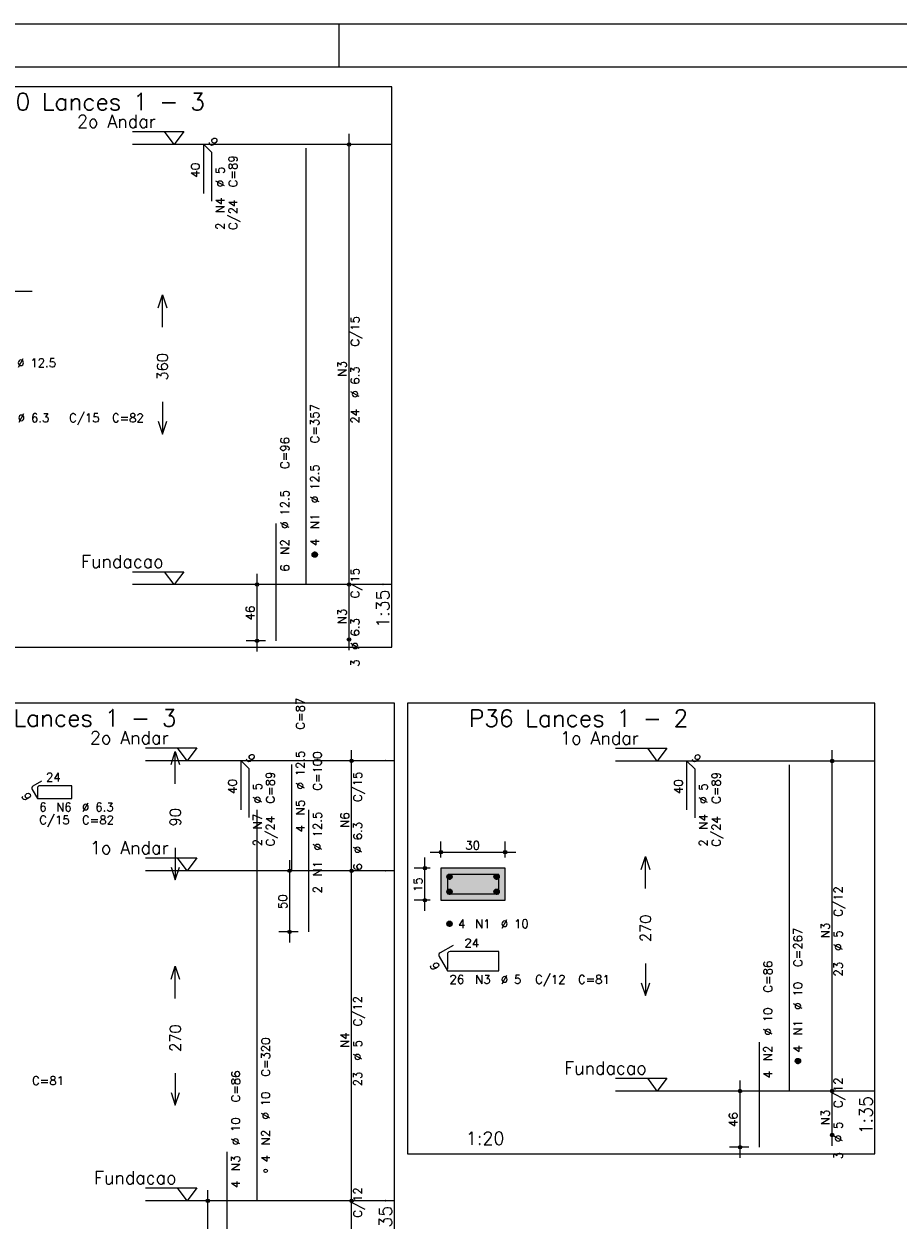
# Model space of a CAD drawing. Extents: x 0 to 119, y 0 to 84.
# Tile 18 of 20: x 75 to 95, y 56 to 84. Entities that reach past the tile are written whole.
import ezdxf

# ---------------------------------------------------------------- set-up
doc = ezdxf.new("R2010")
doc.units = 0
doc.linetypes.add('ESTILO_TQS_0002', pattern=[0.4, 0.1, -0.3])
for name, color, linetype in [('1', 1, 'CONTINUOUS'), ('2', 2, 'CONTINUOUS'), ('3', 3, 'CONTINUOUS'), ('4', 4, 'CONTINUOUS'), ('6', 6, 'CONTINUOUS'), ('7', 7, 'CONTINUOUS'), ('8', 8, 'CONTINUOUS')]:
    doc.layers.add(name, color=color, linetype=linetype)
doc.styles.get("Standard").update_dxf_attribs({"font": 'ROMANS.SHX'})

msp = doc.modelspace()

# ---------------------------------------------------------------- linework, layer by layer
at = {"layer": '1', "linetype": 'CONTINUOUS'}
for p, q in [((0, 84.099998), (118.900002, 84.099998)), ((81.900002, 83.099998), (81.900002, 84.099998))]:
    msp.add_line(p, q, dxfattribs=at)
for points in [[(72.19119, 69.531594), (83.12869, 69.531594), (83.12869, 82.631594), (72.19119, 82.631594), (72.19119, 69.531594)], [(77.06869, 81.581594), (78.26869, 81.581594), (78.04369, 81.281594), (77.81869, 81.581594)], [(83.12869, 81.281594), (77.06869, 81.281594)], [(77.06869, 71.29588), (78.26869, 71.29588), (78.04369, 70.99588), (77.81869, 71.29588)], [(83.12869, 70.99588), (77.06869, 70.99588)], [(70.805, 55.125988), (83.19, 55.125988), (83.19, 68.225988), (70.805, 68.225988), (70.805, 55.125988)], [(83.49101, 57.691844), (94.41601, 57.691844), (94.41601, 68.220416), (83.49101, 68.220416), (83.49101, 57.691844)], [(77.37, 67.175988), (78.57, 67.175988), (78.345, 66.875988), (78.12, 67.175988)], [(88.35601, 67.170416), (89.55601, 67.170416), (89.33101, 66.870416), (89.10601, 67.170416)], [(83.19, 66.875988), (77.37, 66.875988)], [(94.41601, 66.870416), (88.35601, 66.870416)], [(77.37, 64.604559), (78.57, 64.604559), (78.345, 64.304559), (78.12, 64.604559)], [(83.19, 64.304559), (77.37, 64.304559)], [(88.35601, 59.45613), (89.55601, 59.45613), (89.33101, 59.15613), (89.10601, 59.45613)], [(94.41601, 59.15613), (88.35601, 59.15613)], [(77.37, 56.890273), (78.57, 56.890273), (78.345, 56.590273), (78.12, 56.890273)], [(83.19, 56.590273), (77.37, 56.590273)]]:
    msp.add_lwpolyline(points, dxfattribs=at)
at = {"layer": '1', "linetype": 'ESTILO_TQS_0002'}
msp.add_lwpolyline([(84.27601, 63.615773), (85.77601, 63.615773), (85.77601, 64.365773), (84.27601, 64.365773), (84.27601, 63.615773)], dxfattribs=at)
at = {"layer": '2', "linetype": 'CONTINUOUS'}
for p, q in [((82.12869, 70.74588), (82.12869, 81.531594)), ((82.12869, 81.281594), (82.12869, 81.281594)), ((72.72619, 77.853737), (74.72619, 77.853737)), ((79.97869, 69.431594), (79.97869, 71.24588)), ((82.12869, 69.460166), (82.12869, 71.24588)), ((80.17869, 70.99588), (79.72869, 70.99588)), ((80.42869, 70.99588), (80.42869, 70.99588)), ((82.12869, 70.99588), (82.12869, 70.99588)), ((82.12869, 70.99588), (82.12869, 70.99588)), ((80.17869, 69.681594), (79.72869, 69.681594)), ((80.42869, 69.681594), (80.42869, 69.681594)), ((82.12869, 69.710166), (82.12869, 69.710166)), ((82.19, 64.054559), (82.19, 67.125988)), ((93.41601, 58.90613), (93.41601, 67.120416)), ((82.19, 66.875988), (82.19, 66.875988)), ((93.41601, 66.870416), (93.41601, 66.870416)), ((84.27601, 64.615773), (84.27601, 64.990773)), ((85.77601, 64.615773), (85.77601, 64.990773)), ((83.90101, 63.365773), (83.90101, 64.615773)), ((84.02601, 64.740773), (86.02601, 64.740773)), ((80.74, 64.554559), (80.74, 62.625988)), ((82.19, 56.340273), (82.19, 64.554559)), ((84.02601, 64.365773), (83.65101, 64.365773)), ((84.27601, 64.365773), (84.27601, 64.365773)), ((84.27601, 64.365773), (84.27601, 64.365773)), ((85.77601, 64.365773), (85.77601, 64.365773)), ((80.94, 64.304559), (80.49, 64.304559)), ((81.19, 64.304559), (81.19, 64.304559)), ((82.19, 64.304559), (82.19, 64.304559)), ((82.19, 64.304559), (82.19, 64.304559)), ((84.02601, 63.615773), (83.65101, 63.615773)), ((84.27601, 63.615773), (84.27601, 63.615773)), ((80.94, 62.875988), (80.49, 62.875988)), ((81.19, 62.875988), (81.19, 62.875988)), ((91.26601, 57.591844), (91.26601, 59.40613)), ((93.41601, 57.877559), (93.41601, 59.40613)), ((91.46601, 59.15613), (91.01601, 59.15613)), ((91.71601, 59.15613), (91.71601, 59.15613)), ((93.41601, 59.15613), (93.41601, 59.15613)), ((93.41601, 59.15613), (93.41601, 59.15613)), ((93.41601, 58.127559), (93.41601, 58.127559)), ((91.46601, 57.841844), (91.01601, 57.841844)), ((91.71601, 57.841844), (91.71601, 57.841844)), ((78.83, 55.025988), (78.83, 56.840273)), ((82.19, 55.311702), (82.19, 56.840273)), ((79.03, 56.590273), (78.58, 56.590273)), ((79.28, 56.590273), (79.28, 56.590273)), ((82.19, 56.590273), (82.19, 56.590273)), ((82.19, 56.590273), (82.19, 56.590273))]:
    msp.add_line(p, q, dxfattribs=at)
for points in [[(77.66869, 77.463737), (77.76869, 77.763737), (77.86869, 77.463737)], [(77.76869, 77.013737), (77.76869, 77.763737)], [(77.76869, 75.263737), (77.76869, 74.513737)], [(77.66869, 74.813737), (77.76869, 74.513737), (77.86869, 74.813737)], [(77.97, 66.790273), (78.07, 67.090273), (78.17, 66.790273)], [(78.07, 66.340273), (78.07, 67.090273)], [(78.07, 64.840273), (78.07, 64.090273)], [(88.95601, 64.338273), (89.05601, 64.638273), (89.15601, 64.338273)], [(89.05601, 63.888273), (89.05601, 64.638273)], [(77.97, 64.390273), (78.07, 64.090273), (78.17, 64.390273)], [(84.27601, 63.615773), (85.77601, 63.615773), (85.77601, 64.365773), (84.27601, 64.365773), (84.27601, 63.615773)], [(77.97, 61.772416), (78.07, 62.072416), (78.17, 61.772416)], [(78.07, 61.322416), (78.07, 62.072416)], [(89.05601, 62.138273), (89.05601, 61.388273)], [(88.95601, 61.688273), (89.05601, 61.388273), (89.15601, 61.688273)], [(78.07, 59.572416), (78.07, 58.822416)], [(77.97, 59.122416), (78.07, 58.822416), (78.17, 59.122416)]]:
    msp.add_lwpolyline(points, dxfattribs=at)
for centre, radius in [((82.12869, 81.281594), 0.041625), ((82.12869, 81.281594), 0.02075), ((79.97869, 70.99588), 0.04), ((82.12869, 70.99588), 0.041625), ((82.12869, 70.99588), 0.041625), ((79.97869, 70.99588), 0.02), ((82.12869, 70.99588), 0.02075), ((82.12869, 70.99588), 0.02075), ((79.97869, 69.681594), 0.04), ((79.97869, 69.681594), 0.02), ((82.12869, 69.710166), 0.041625), ((82.12869, 69.710166), 0.02075), ((82.19, 66.875988), 0.041625), ((82.19, 66.875988), 0.02075), ((93.41601, 66.870416), 0.041625), ((93.41601, 66.870416), 0.02075), ((84.27601, 64.740773), 0.04), ((84.27601, 64.740773), 0.02), ((85.77601, 64.740773), 0.04), ((85.77601, 64.740773), 0.02), ((80.74, 64.304559), 0.04), ((80.74, 64.304559), 0.02), ((82.19, 64.304559), 0.041625), ((82.19, 64.304559), 0.041625), ((82.19, 64.304559), 0.02075), ((82.19, 64.304559), 0.02075), ((83.90101, 64.365773), 0.04), ((83.90101, 64.365773), 0.02), ((83.90101, 63.615773), 0.04), ((83.90101, 63.615773), 0.02), ((80.74, 62.875988), 0.04), ((80.74, 62.875988), 0.02), ((91.26601, 59.15613), 0.04), ((91.26601, 59.15613), 0.02), ((93.41601, 59.15613), 0.041625), ((93.41601, 59.15613), 0.041625), ((93.41601, 59.15613), 0.02075), ((93.41601, 59.15613), 0.02075), ((93.41601, 58.127559), 0.041625), ((91.26601, 57.841844), 0.04), ((93.41601, 58.127559), 0.02075), ((91.26601, 57.841844), 0.02), ((78.83, 56.590273), 0.04), ((78.83, 56.590273), 0.02), ((82.19, 56.590273), 0.041625), ((82.19, 56.590273), 0.041625), ((82.19, 56.590273), 0.02075), ((82.19, 56.590273), 0.02075)]:
    msp.add_circle(centre, radius, dxfattribs=at)
for points in [[(84.27601, 63.615773), (85.77601, 63.615773), (85.77601, 64.365773)], [(84.27601, 63.615773), (85.77601, 64.365773), (84.27601, 64.365773)], [(84.27601, 63.615773), (84.27601, 64.365773), (84.27601, 63.615773)]]:
    msp.add_solid(points, dxfattribs=at)
at = {"layer": '3', "linetype": 'CONTINUOUS'}
for p, q in [((81.266846, 71.687069), (81.3375, 71.757723)), ((81.266855, 71.704755), (81.319871, 71.757772)), ((81.270521, 71.673067), (81.351528, 71.754073)), ((81.276572, 71.661439), (81.363161, 71.748029)), ((81.284518, 71.651708), (81.372898, 71.740088)), ((81.294252, 71.643764), (81.380849, 71.730362)), ((81.305888, 71.637723), (81.386848, 71.718683)), ((81.319863, 71.63402), (81.390583, 71.70474)), ((81.337568, 71.634047), (81.390587, 71.687067)), ((84.414166, 64.156962), (84.48482, 64.227616)), ((84.414175, 64.174648), (84.467191, 64.227664)), ((84.417841, 64.142959), (84.498848, 64.223966)), ((84.423892, 64.131332), (84.510481, 64.217922)), ((84.431838, 64.121601), (84.520218, 64.209981)), ((84.441572, 64.113657), (84.528169, 64.200255)), ((84.453208, 64.107616), (84.534168, 64.188576)), ((84.467183, 64.103912), (84.537903, 64.174633)), ((84.484888, 64.10394), (84.537907, 64.15696)), ((85.514166, 64.156962), (85.58482, 64.227616)), ((85.514175, 64.174648), (85.567191, 64.227664)), ((85.517841, 64.142959), (85.598848, 64.223966)), ((85.523892, 64.131332), (85.610481, 64.217922)), ((85.531838, 64.121601), (85.620218, 64.209981)), ((85.541572, 64.113657), (85.628169, 64.200255)), ((85.553208, 64.107616), (85.634168, 64.188576)), ((85.567183, 64.103912), (85.637903, 64.174633)), ((85.584888, 64.10394), (85.637907, 64.15696)), ((84.414166, 63.806962), (84.48482, 63.877616)), ((84.414175, 63.824648), (84.467191, 63.877664)), ((84.417841, 63.792959), (84.498848, 63.873966)), ((84.423892, 63.781332), (84.510481, 63.867922)), ((84.431838, 63.771601), (84.520218, 63.859981)), ((84.441572, 63.763657), (84.528169, 63.850255)), ((84.453208, 63.757616), (84.534168, 63.838576)), ((84.467183, 63.753912), (84.537903, 63.824633)), ((84.484888, 63.75394), (84.537907, 63.80696)), ((85.514166, 63.806962), (85.58482, 63.877616)), ((85.514175, 63.824648), (85.567191, 63.877664)), ((85.517841, 63.792959), (85.598848, 63.873966)), ((85.523892, 63.781332), (85.610481, 63.867922)), ((85.531838, 63.771601), (85.620218, 63.859981)), ((85.541572, 63.763657), (85.628169, 63.850255)), ((85.553208, 63.757616), (85.634168, 63.838576)), ((85.567183, 63.753912), (85.637903, 63.824633)), ((85.584888, 63.75394), (85.637907, 63.80696)), ((84.414166, 63.056962), (84.48482, 63.127616)), ((84.414175, 63.074648), (84.467191, 63.127664)), ((84.417841, 63.042959), (84.498848, 63.123966)), ((84.423892, 63.031332), (84.510481, 63.117922)), ((84.431838, 63.021601), (84.520218, 63.109981)), ((84.441572, 63.013657), (84.528169, 63.100255)), ((84.453208, 63.007616), (84.534168, 63.088576)), ((84.467183, 63.003912), (84.537903, 63.074633)), ((84.484888, 63.00394), (84.537907, 63.05696)), ((92.554166, 59.847319), (92.62482, 59.917973)), ((92.554175, 59.865005), (92.607191, 59.918022)), ((92.557841, 59.833317), (92.638848, 59.914323)), ((92.563892, 59.821689), (92.650481, 59.908279)), ((92.571838, 59.811958), (92.660218, 59.900338)), ((92.581572, 59.804014), (92.668169, 59.890612)), ((92.593208, 59.797973), (92.674168, 59.878933)), ((92.607183, 59.79427), (92.677903, 59.86499)), ((92.624888, 59.794297), (92.677907, 59.847317))]:
    msp.add_line(p, q, dxfattribs=at)
for centre, radius in [((81.32869, 71.69588), 0.0625), ((84.47601, 64.165773), 0.0625), ((85.57601, 64.165773), 0.0625), ((84.47601, 63.815773), 0.0625), ((85.57601, 63.815773), 0.0625), ((84.47601, 63.065773), 0.0625), ((92.61601, 59.85613), 0.0625), ((80.18, 57.290273), 0.041667)]:
    msp.add_circle(centre, radius, dxfattribs=at)
at = {"layer": '4', "linetype": 'CONTINUOUS'}
for p, q in [((84.42601, 64.153273), (84.42601, 63.765773)), ((84.42601, 64.153273), (84.42601, 63.803273)), ((84.83851, 64.215773), (84.48851, 64.215773)), ((85.62601, 64.215773), (84.48851, 64.215773)), ((85.62601, 63.765773), (85.62601, 64.215773)), ((84.42601, 63.765773), (85.62601, 63.765773))]:
    msp.add_line(p, q, dxfattribs=at)
msp.add_arc((84.48851, 64.153273), 0.0625, 90, 180, dxfattribs=at)
msp.add_arc((84.48851, 64.153273), 0.0625, 90, 180, dxfattribs=at)
at = {"layer": '6', "linetype": 'CONTINUOUS'}
for p, q in [((78.736864, 80.138737), (78.736864, 81.281594)), ((78.736864, 81.281594), (78.918692, 81.099767)), ((78.918692, 81.099767), (78.918692, 79.95691)), ((81.12869, 70.99588), (81.12869, 81.19588)), ((80.42869, 69.681594), (80.42869, 72.424451)), ((79.608174, 65.73313), (79.608174, 66.875988)), ((79.608174, 66.875988), (79.790002, 66.69416)), ((90.024184, 65.727559), (90.024184, 66.870416)), ((90.024184, 66.870416), (90.206012, 66.688588)), ((79.790002, 66.69416), (79.790002, 65.551303)), ((80.79, 64.304559), (80.79, 66.790273)), ((90.206012, 66.688588), (90.206012, 65.545731)), ((92.41601, 59.15613), (92.41601, 66.784701)), ((74.945539, 66.39562), (74.743466, 66.278953)), ((75.6485, 66.29294), (74.900667, 66.29294)), ((75.6485, 65.992607), (75.6485, 66.29294)), ((74.72425, 66.207237), (74.848167, 65.992607)), ((74.848167, 66.24044), (74.848167, 66.007107)), ((74.848167, 65.992607), (75.6485, 65.992607)), ((79.98, 56.590273), (79.98, 65.73313)), ((81.19, 62.875988), (81.19, 65.73313)), ((84.558245, 62.561734), (84.255137, 62.386734)), ((84.42601, 62.353273), (84.42601, 62.003273)), ((85.62601, 62.415773), (84.48851, 62.415773)), ((85.62601, 61.965773), (85.62601, 62.415773)), ((84.23226, 62.301358), (84.42601, 61.965773)), ((84.42601, 61.965773), (85.62601, 61.965773)), ((91.71601, 57.841844), (91.71601, 60.298987)), ((79.28, 55.275988), (79.28, 57.73313))]:
    msp.add_line(p, q, dxfattribs=at)
for centre, radius, start, end in [((74.769716, 66.233487), 0.0525, 120, 210), ((74.900667, 66.24044), 0.0525, 90, 180), ((84.286387, 62.332608), 0.0625, 120, 210), ((84.48851, 62.353273), 0.0625, 90, 180)]:
    msp.add_arc(centre, radius, start, end, dxfattribs=at)
at = {"layer": '8', "linetype": 'CONTINUOUS'}
msp.add_line((2.5, 83.099998), (117.900002, 83.099998), dxfattribs=at)

# ---------------------------------------------------------------- texts
at = {"layer": '1', "linetype": 'CONTINUOUS'}
for s, p in [(' 2o Andar', (75.56869, 81.671594)), ('Fundacao', (75.86869, 71.38588)), (' 2o Andar', (75.87, 67.265988)), (' 1o Andar', (86.85601, 67.260416)), (' 1o Andar', (75.87, 64.694559)), ('Fundacao', (87.15601, 59.54613)), ('Fundacao', (76.17, 56.980273))]:
    msp.add_text(s, height=0.3, dxfattribs=at).set_placement(p)
at = {"layer": '2', "linetype": 'CONTINUOUS'}
for s, height, rotation, p in [('9', 0.2, 315, (78.827778, 81.332102)), ('C=89', 0.2, 90, (79.51869, 80.281594)), ('40', 0.2, 90, (78.636864, 80.510166)), ('%%c 5', 0.2, 90, (79.21869, 80.281594)), ('N4', 0.2, 90, (79.21869, 79.681594)), ('C/24', 0.2, 90, (79.51869, 79.281594)), ('2', 0.2, 90, (79.21869, 79.281594)), ('C/15', 0.2, 90, (82.36869, 76.558737)), ('360', 0.25, 90, (77.89369, 75.763737)), ('N3', 0.2, 90, (82.06869, 75.858737)), ('%%c 6.3', 0.2, 90, (82.36869, 75.358737)), ('C=357', 0.2, 90, (81.42869, 74.29588)), ('24', 0.2, 90, (82.36869, 74.758737)), ('C=96', 0.2, 90, (80.72869, 73.69588)), ('%%c 12.5', 0.2, 90, (81.42869, 72.89588)), ('%%c 12.5', 0.2, 90, (80.72869, 72.29588)), ('N1', 0.2, 90, (81.42869, 72.29588)), ('N2', 0.2, 90, (80.72869, 71.69588)), ('4', 0.2, 90, (81.42869, 71.89588)), ('6', 0.2, 90, (80.72869, 71.29588)), ('C/15', 0.2, 90, (82.36869, 70.673023)), ('1:35', 0.3, 90, (83.06869, 69.981594)), ('46', 0.2, 90, (79.91869, 70.158737)), ('N3', 0.2, 90, (82.06869, 70.073023)), ('%%c 6.3', 0.2, 90, (82.36869, 69.473023)), ('3', 0.2, 90, (82.36869, 69.073023)), ('C=87', 0.2, 90, (81.09, 67.604559)), ('9', 0.2, 315, (79.699088, 66.926495)), ('%%c 12.5', 0.2, 90, (81.09, 66.204559)), ('C=100', 0.2, 90, (81.49, 66.175988)), ('9', 0.2, 315, (90.115098, 66.920923)), ('40', 0.2, 90, (79.508174, 66.104559)), ('%%c 5', 0.2, 90, (80.09, 65.875988)), ('C=89', 0.2, 90, (80.39, 65.875988)), ('C/15', 0.2, 90, (82.43, 65.910273)), ('40', 0.2, 90, (89.924184, 66.098987)), ('%%c 5', 0.2, 90, (90.50601, 65.870416)), ('C=89', 0.2, 90, (90.80601, 65.870416)), ('9', 0.2, 300, (74.463276, 66.059257)), ('N5', 0.2, 90, (81.09, 65.604559)), ('90', 0.25, 90, (78.195, 65.340273)), ('N7', 0.2, 90, (80.09, 65.275988)), ('C/24', 0.2, 90, (80.39, 64.875988)), ('%%c 12.5', 0.2, 90, (81.49, 64.775988)), ('N6', 0.2, 90, (82.13, 65.310273)), ('N4', 0.2, 90, (90.50601, 65.270416)), ('C/24', 0.2, 90, (90.80601, 64.870416)), ('4', 0.2, 90, (81.09, 65.204559)), ('%%c 6.3', 0.2, 90, (82.43, 64.710273)), ('2', 0.2, 90, (80.09, 64.875988)), ('2', 0.2, 90, (90.50601, 64.870416)), ('N1', 0.2, 90, (81.49, 64.175988)), ('6', 0.2, 90, (82.43, 64.310273)), ('15', 0.2, 90, (83.84101, 63.810773)), ('2', 0.2, 90, (81.49, 63.775988)), ('C/12', 0.2, 90, (93.65601, 63.233273)), ('50', 0.2, 90, (80.68, 63.410273)), ('270', 0.25, 90, (89.18101, 62.638273)), ('N3', 0.2, 90, (93.35601, 62.733273)), ('C=267', 0.2, 90, (92.71601, 62.05613)), ('%%c 5', 0.2, 90, (93.65601, 62.433273)), ('9', 0.2, 300, (84.003702, 62.097231)), ('C=86', 0.2, 90, (92.01601, 61.45613)), ('23', 0.2, 90, (93.65601, 61.833273)), ('%%c 10', 0.2, 90, (92.71601, 61.05613)), ('C/12', 0.2, 90, (82.43, 60.667416)), ('%%c 10', 0.2, 90, (92.01601, 60.45613)), ('N1', 0.2, 90, (92.71601, 60.45613)), ('270', 0.25, 90, (78.195, 60.072416)), ('N4', 0.2, 90, (82.13, 60.167416)), ('C=320', 0.2, 90, (80.28, 59.490273)), ('%%c 5', 0.2, 90, (82.43, 59.867416)), ('N2', 0.2, 90, (92.01601, 59.85613)), ('4', 0.2, 90, (92.71601, 60.05613)), ('23', 0.2, 90, (82.43, 59.267416)), ('4', 0.2, 90, (92.01601, 59.45613)), ('C=86', 0.2, 90, (79.58, 58.890273)), ('C/12', 0.2, 90, (93.65601, 58.761844)), ('%%c 10', 0.2, 90, (80.28, 58.490273)), ('1:35', 0.3, 90, (94.35601, 58.141844)), ('%%c 10', 0.2, 90, (79.58, 57.890273)), ('46', 0.2, 90, (91.20601, 58.318987)), ('N3', 0.2, 90, (93.35601, 58.361844)), ('N2', 0.2, 90, (80.28, 57.890273)), ('%%c 5', 0.2, 90, (93.65601, 57.961844)), ('N3', 0.2, 90, (79.58, 57.290273)), ('4', 0.2, 90, (80.28, 57.490273)), ('3', 0.2, 90, (93.65601, 57.561844)), ('4', 0.2, 90, (79.58, 56.890273)), ('C/12', 0.2, 90, (82.43, 56.195988)), ('1:35', 0.3, 90, (83.13, 55.575988))]:
    msp.add_text(s, height=height, rotation=rotation, dxfattribs=at).set_placement(p)
for s, height, p in [('1', 0.01, (82.91869, 81.281594)), ('%%c 12.5', 0.2, (74.37619, 76.078737)), ('%%c 6.3', 0.2, (74.38869, 74.791237)), ('C/15', 0.2, (75.58869, 74.791237)), ('C=82', 0.2, (76.58869, 74.791237)), ('0', 0.01, (82.91869, 70.99588)), ('3', 0.01, (82.98, 66.875988)), ('1', 0.01, (94.20601, 66.870416)), ('24', 0.2, (75.048333, 66.39294)), ('6', 0.2, (74.89, 65.692773)), ('N6', 0.2, (75.29, 65.692773)), ('%%c 6.3', 0.2, (75.89, 65.692773)), ('C/15', 0.2, (74.89, 65.392773)), ('C=82', 0.2, (75.89, 65.392773)), ('30', 0.2, (84.84601, 64.800773)), ('2', 0.01, (82.98, 64.304559)), ('4', 0.2, (84.67601, 62.965773)), ('N1', 0.2, (85.07601, 62.965773)), ('%%c 10', 0.2, (85.67601, 62.965773)), ('24', 0.2, (84.82601, 62.515773)), ('26', 0.2, (84.47601, 61.665773)), ('N3', 0.2, (85.07601, 61.665773)), ('%%c 5', 0.2, (85.67601, 61.665773)), ('C/12', 0.2, (86.47601, 61.665773)), ('C=81', 0.2, (87.47601, 61.665773)), ('C=81', 0.2, (74.723333, 59.299916)), ('0', 0.01, (94.20601, 59.15613)), ('1:20', 0.3, (84.85851, 57.901844)), ('0', 0.01, (82.98, 56.590273))]:
    msp.add_text(s, height=height, dxfattribs=at).set_placement(p)
at = {"layer": '7', "linetype": 'CONTINUOUS'}
for s, p in [('P70 Lances 1 - 3', (73.63494, 82.081594)), ('P73 Lances 1 - 3', (72.9725, 67.675988)), ('P36 Lances 1 - 2', (84.92851, 67.670416))]:
    msp.add_text(s, height=0.4, dxfattribs=at).set_placement(p)

doc.saveas('drawing.dxf')
